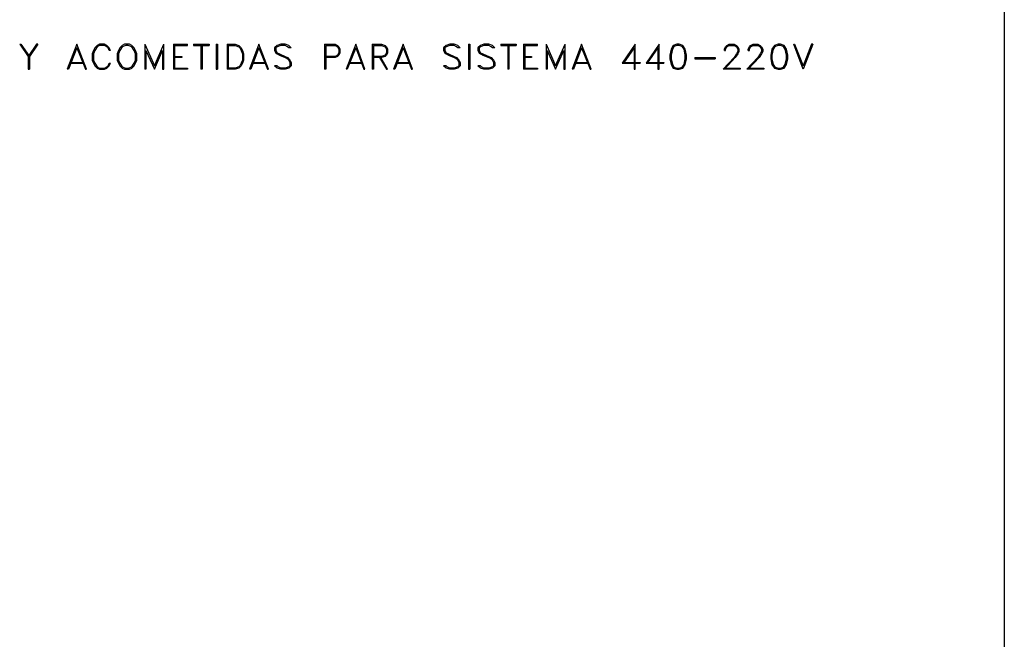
# Model space of a CAD drawing. Header units: millimetres. Extents: x 8 to 202, y 3 to 294.
# Tile 5 of 10: x 99 to 202, y 68 to 133. Entities that reach past the tile are written whole.
import ezdxf

# ---------------------------------------------------------------- set-up
doc = ezdxf.new("R2010")
doc.units = ezdxf.units.MM
doc.layers.add('DGE_CONTORNOS', color=7, linetype='Continuous', lineweight=0)

msp = doc.modelspace()

# ---------------------------------------------------------------- linework, layer by layer
at = {"layer": 'DGE_CONTORNOS', "lineweight": 25}
for points in [[(201.9723, 293.9063), (201.9723, 3.2456)], [(98.6367, 130.669), (99.5257, 129.399), (99.5257, 128.0444), (99.6527, 128.0444)], [(98.6367, 130.669), (98.7637, 130.669), (99.6527, 129.399)], [(100.5417, 130.669), (100.4147, 130.669), (99.5257, 129.399)], [(100.5417, 130.669), (99.6527, 129.399), (99.6527, 128.0444)], [(104.648, 130.669), (103.632, 128.0444)], [(104.648, 130.288), (103.759, 128.0444), (103.632, 128.0444)], [(104.648, 130.288), (105.537, 128.0444), (105.664, 128.0444), (104.648, 130.669)], [(108.1617, 130.034), (108.0347, 130.288), (107.7807, 130.542), (107.5267, 130.669), (107.0187, 130.669), (106.7647, 130.542), (106.5107, 130.288), (106.3837, 130.034), (106.2567, 129.653), (106.2567, 129.018), (106.3837, 128.6794), (106.5107, 128.4254), (106.7647, 128.1714), (107.0187, 128.0444), (107.5267, 128.0444), (107.7807, 128.1714), (108.0347, 128.4254), (108.1617, 128.6794)], [(108.1617, 130.034), (108.0347, 130.034), (107.9077, 130.288), (107.7807, 130.415), (107.5267, 130.542), (107.0187, 130.542), (106.7647, 130.415), (106.5107, 130.034), (106.3837, 129.653), (106.3837, 129.018), (106.5107, 128.6794), (106.7647, 128.2984), (107.0187, 128.1714), (107.5267, 128.1714), (107.7807, 128.2984), (107.9077, 128.4254), (108.0347, 128.6794), (108.1617, 128.6794)], [(109.6433, 130.669), (109.3893, 130.542), (109.1353, 130.288), (109.0083, 130.034), (108.8813, 129.653), (108.8813, 129.018), (109.0083, 128.6794), (109.1353, 128.4254), (109.3893, 128.1714), (109.6433, 128.0444), (110.1513, 128.0444), (110.4053, 128.1714), (110.6593, 128.4254), (110.7863, 128.6794), (110.9133, 129.018), (110.9133, 129.653), (110.7863, 130.034), (110.6593, 130.288), (110.4053, 130.542), (110.1513, 130.669), (109.6433, 130.669)], [(109.7703, 130.542), (109.3893, 130.415), (109.1353, 130.034), (109.0083, 129.653), (109.0083, 129.018), (109.1353, 128.6794), (109.3893, 128.2984), (109.7703, 128.1714), (110.0243, 128.1714), (110.4053, 128.2984), (110.6593, 128.6794), (110.7863, 129.018), (110.7863, 129.653), (110.6593, 130.034), (110.4053, 130.415), (110.0243, 130.542), (109.7703, 130.542)], [(111.76, 130.669), (111.76, 128.0444)], [(111.76, 130.669), (112.776, 128.4254), (113.7497, 130.669)], [(112.776, 128.0444), (113.6227, 130.034), (113.6227, 128.0444), (113.7497, 128.0444), (113.7497, 130.669)], [(114.7657, 130.669), (114.7657, 128.0444)], [(114.7657, 130.669), (116.2473, 130.669)], [(114.8927, 130.542), (116.2473, 130.542), (116.2473, 130.669)], [(114.8927, 130.542), (114.8927, 128.1714)], [(116.8823, 130.669), (118.5333, 130.669), (118.5333, 130.542)], [(116.8823, 130.669), (116.8823, 130.542), (118.5333, 130.542)], [(117.6443, 130.542), (117.6443, 128.0444)], [(117.7713, 130.542), (117.7713, 128.0444), (117.6443, 128.0444)], [(119.253, 130.669), (119.253, 128.0444), (119.38, 128.0444)], [(119.253, 130.669), (119.38, 130.669), (119.38, 128.0444)], [(120.396, 130.669), (120.396, 128.0444)], [(120.396, 130.669), (121.2427, 130.669), (121.6237, 130.542), (121.8777, 130.288), (122.0047, 130.034), (122.1317, 129.653), (122.1317, 129.018), (122.0047, 128.6794), (121.8777, 128.4254), (121.6237, 128.1714), (121.2427, 128.0444), (120.396, 128.0444)], [(120.523, 130.542), (120.523, 128.1714)], [(120.523, 130.542), (121.2427, 130.542), (121.6237, 130.415), (121.7507, 130.288), (121.8777, 130.034), (122.0047, 129.653), (122.0047, 129.018), (121.8777, 128.6794), (121.7507, 128.4254), (121.6237, 128.2984), (121.2427, 128.1714), (120.523, 128.1714)], [(123.7403, 130.669), (122.7667, 128.0444)], [(123.7403, 130.288), (122.8937, 128.0444), (122.7667, 128.0444)], [(123.7403, 130.288), (124.6293, 128.0444), (124.7563, 128.0444), (123.7403, 130.669)], [(127.127, 130.288), (126.873, 130.542), (126.492, 130.669), (126.0263, 130.669), (125.6453, 130.542), (125.3913, 130.288), (125.3913, 130.034), (125.5183, 129.78), (125.6453, 129.653), (125.8993, 129.526), (126.492, 129.272), (126.746, 129.145), (126.873, 129.018), (127, 128.764), (127, 128.4254), (126.873, 128.2984), (126.492, 128.1714), (126.0263, 128.1714), (125.7723, 128.2984), (125.6453, 128.4254), (125.3913, 128.4254)], [(127.127, 130.288), (126.873, 130.288), (126.746, 130.415), (126.492, 130.542), (126.0263, 130.542), (125.6453, 130.415), (125.5183, 130.288), (125.5183, 130.034), (125.6453, 129.78), (125.8993, 129.653), (126.492, 129.399), (126.746, 129.272), (127, 129.018), (127.127, 128.764), (127.127, 128.4254), (126.873, 128.1714), (126.492, 128.0444), (126.0263, 128.0444), (125.6453, 128.1714), (125.3913, 128.4254)], [(130.6407, 130.669), (130.6407, 128.0444)], [(130.6407, 130.669), (131.7413, 130.669), (131.9953, 130.542), (132.1223, 130.415), (132.2493, 130.161), (132.2493, 129.78), (132.1223, 129.526), (131.9953, 129.399), (131.7413, 129.272), (130.7677, 129.272)], [(130.7677, 130.542), (130.7677, 128.0444), (130.6407, 128.0444)], [(130.7677, 130.542), (131.7413, 130.542), (131.9953, 130.415), (132.1223, 130.161), (132.1223, 129.78), (131.9953, 129.526), (131.7413, 129.399), (130.7677, 129.399)], [(133.9003, 130.669), (132.8843, 128.0444)], [(133.9003, 130.288), (133.0113, 128.0444), (132.8843, 128.0444)], [(133.9003, 130.288), (134.747, 128.0444), (134.874, 128.0444), (133.9003, 130.669)], [(135.636, 130.669), (135.636, 128.0444)], [(135.636, 130.669), (136.6097, 130.669), (136.9907, 130.542), (137.1177, 130.415), (137.2447, 130.161), (137.2447, 129.78), (137.1177, 129.526), (136.9907, 129.399), (136.6097, 129.272), (135.763, 129.272)], [(135.763, 130.542), (135.763, 128.0444), (135.636, 128.0444)], [(135.763, 130.542), (136.6097, 130.542), (136.9907, 130.415), (137.1177, 130.161), (137.1177, 129.78), (136.9907, 129.526), (136.6097, 129.399), (135.763, 129.399)], [(138.8957, 130.669), (137.8797, 128.0444)], [(138.8957, 130.288), (138.0067, 128.0444), (137.8797, 128.0444)], [(138.8957, 130.288), (139.7423, 128.0444), (139.8693, 128.0444), (138.8957, 130.669)], [(144.8647, 130.288), (144.6107, 130.542), (144.2297, 130.669), (143.764, 130.669), (143.383, 130.542), (143.129, 130.288), (143.129, 130.034), (143.256, 129.78), (143.383, 129.653), (143.637, 129.526), (144.2297, 129.272), (144.4837, 129.145), (144.6107, 129.018), (144.7377, 128.764), (144.7377, 128.4254), (144.6107, 128.2984), (144.2297, 128.1714), (143.764, 128.1714), (143.51, 128.2984), (143.383, 128.4254), (143.129, 128.4254)], [(144.8647, 130.288), (144.6107, 130.288), (144.4837, 130.415), (144.2297, 130.542), (143.764, 130.542), (143.383, 130.415), (143.256, 130.288), (143.256, 130.034), (143.383, 129.78), (143.637, 129.653), (144.2297, 129.399), (144.4837, 129.272), (144.7377, 129.018), (144.8647, 128.764), (144.8647, 128.4254), (144.6107, 128.1714), (144.2297, 128.0444), (143.764, 128.0444), (143.383, 128.1714), (143.129, 128.4254)], [(145.7537, 130.669), (145.7537, 128.0444), (145.8807, 128.0444)], [(145.7537, 130.669), (145.8807, 130.669), (145.8807, 128.0444)], [(148.5053, 130.288), (148.2513, 130.542), (147.8703, 130.669), (147.3623, 130.669), (146.9813, 130.542), (146.7273, 130.288), (146.7273, 130.034), (146.8543, 129.78), (146.9813, 129.653), (147.2353, 129.526), (147.8703, 129.272), (148.1243, 129.145), (148.2513, 129.018), (148.3783, 128.764), (148.3783, 128.4254), (148.2513, 128.2984), (147.8703, 128.1714), (147.3623, 128.1714), (147.1083, 128.2984), (146.9813, 128.4254), (146.7273, 128.4254)], [(148.5053, 130.288), (148.2513, 130.288), (148.1243, 130.415), (147.8703, 130.542), (147.3623, 130.542), (146.9813, 130.415), (146.8543, 130.288), (146.8543, 130.034), (146.9813, 129.78), (147.2353, 129.653), (147.8703, 129.399), (148.1243, 129.272), (148.3783, 129.018), (148.5053, 128.764), (148.5053, 128.4254), (148.2513, 128.1714), (147.8703, 128.0444), (147.3623, 128.0444), (146.9813, 128.1714), (146.7273, 128.4254)], [(149.1403, 130.669), (150.749, 130.669), (150.749, 130.542)], [(149.1403, 130.669), (149.1403, 130.542), (150.749, 130.542)], [(149.86, 130.542), (149.86, 128.0444)], [(149.987, 130.542), (149.987, 128.0444), (149.86, 128.0444)], [(151.511, 130.669), (151.511, 128.0444)], [(151.511, 130.669), (152.9927, 130.669)], [(151.638, 130.542), (152.9927, 130.542), (152.9927, 130.669)], [(151.638, 130.542), (151.638, 128.1714)], [(153.8817, 130.669), (153.8817, 128.0444)], [(153.8817, 130.669), (154.8553, 128.4254), (155.8713, 130.669)], [(154.8553, 128.0444), (155.7443, 130.034), (155.7443, 128.0444), (155.8713, 128.0444), (155.8713, 130.669)], [(157.607, 130.669), (156.6333, 128.0444)], [(157.607, 130.288), (156.7603, 128.0444), (156.6333, 128.0444)], [(157.607, 130.288), (158.496, 128.0444), (158.623, 128.0444), (157.607, 130.669)], [(163.1103, 130.288), (163.1103, 128.0444), (163.2373, 128.0444), (163.2373, 130.669), (161.8827, 128.6794), (163.7453, 128.6794)], [(163.1103, 130.288), (162.0097, 128.6794)], [(165.608, 130.288), (165.608, 128.0444), (165.735, 128.0444), (165.735, 130.669), (164.3803, 128.6794), (166.243, 128.6794)], [(165.608, 130.288), (164.5073, 128.6794)], [(167.5977, 130.669), (167.2167, 130.542), (167.005, 130.161), (166.878, 129.526), (166.878, 129.145), (167.005, 128.5524), (167.2167, 128.1714), (167.5977, 128.0444), (167.8517, 128.0444), (168.2327, 128.1714), (168.4867, 128.5524), (168.6137, 129.145), (168.6137, 129.526), (168.4867, 130.161), (168.2327, 130.542), (167.8517, 130.669), (167.5977, 130.669)], [(167.3437, 130.542), (167.132, 130.161), (167.005, 129.526), (167.005, 129.145), (167.132, 128.5524), (167.3437, 128.1714)], [(168.2327, 130.415), (167.8517, 130.542), (167.5977, 130.542), (167.2167, 130.415)], [(168.1057, 128.1714), (168.3597, 128.5524), (168.4867, 129.145), (168.4867, 129.526), (168.3597, 130.161), (168.1057, 130.542)], [(172.593, 130.034), (172.72, 130.034), (172.72, 130.161), (172.847, 130.415), (173.101, 130.542), (173.609, 130.542), (173.863, 130.415), (173.99, 130.161), (173.99, 129.907), (173.863, 129.653), (173.609, 129.272), (172.466, 128.0444)], [(172.593, 130.034), (172.593, 130.161), (172.72, 130.415), (172.847, 130.542), (173.101, 130.669), (173.609, 130.669), (173.863, 130.542), (173.99, 130.415), (174.117, 130.161), (174.117, 129.907), (173.99, 129.653), (173.736, 129.272), (172.593, 128.0444)], [(175.0907, 130.034), (175.2177, 130.034), (175.2177, 130.161), (175.3447, 130.415), (175.5987, 130.542), (176.1067, 130.542), (176.3607, 130.415), (176.4877, 130.161), (176.4877, 129.907), (176.3607, 129.653), (176.1067, 129.272), (174.9637, 128.0444)], [(175.0907, 130.034), (175.0907, 130.161), (175.2177, 130.415), (175.3447, 130.542), (175.5987, 130.669), (176.1067, 130.669), (176.3607, 130.542), (176.4877, 130.415), (176.6147, 130.161), (176.6147, 129.907), (176.4877, 129.653), (176.2337, 129.272), (175.0907, 128.0444)], [(178.2233, 130.669), (177.8423, 130.542), (177.5883, 130.161), (177.4613, 129.526), (177.4613, 129.145), (177.5883, 128.5524), (177.8423, 128.1714), (178.2233, 128.0444), (178.4773, 128.0444), (178.8583, 128.1714), (179.1123, 128.5524), (179.2393, 129.145), (179.2393, 129.526), (179.1123, 130.161), (178.8583, 130.542), (178.4773, 130.669), (178.2233, 130.669)], [(177.9693, 130.542), (177.7153, 130.161), (177.5883, 129.526), (177.5883, 129.145), (177.7153, 128.5524), (177.9693, 128.1714)], [(178.8583, 130.415), (178.4773, 130.542), (178.2233, 130.542), (177.8423, 130.415)], [(178.7313, 128.1714), (178.9853, 128.5524), (179.1123, 129.145), (179.1123, 129.526), (178.9853, 130.161), (178.7313, 130.542)], [(180.848, 128.0444), (179.8743, 130.669), (179.959, 130.669), (180.848, 128.4254)], [(181.864, 130.669), (181.737, 130.669), (180.848, 128.4254)], [(181.864, 130.669), (180.848, 128.0444)], [(111.887, 130.034), (111.887, 128.0444), (111.76, 128.0444)], [(111.887, 130.034), (112.776, 128.0444)], [(114.8927, 129.399), (115.6547, 129.399), (115.6547, 129.272), (114.8927, 129.272)], [(136.398, 129.272), (137.1177, 128.0444), (137.2447, 128.0444), (136.525, 129.272)], [(151.638, 129.399), (152.3577, 129.399), (152.3577, 129.272), (151.638, 129.272)], [(154.0087, 130.034), (154.0087, 128.0444), (153.8817, 128.0444)], [(154.0087, 130.034), (154.8553, 128.0444)], [(169.5027, 129.272), (171.6193, 129.272), (171.6193, 129.145)], [(169.5027, 129.272), (169.5027, 129.145), (171.6193, 129.145)], [(103.886, 128.6794), (105.41, 128.6794)], [(104.013, 128.764), (105.283, 128.764)], [(114.8927, 128.1714), (116.2473, 128.1714), (116.2473, 128.0444), (114.7657, 128.0444)], [(123.0207, 128.6794), (124.5023, 128.6794)], [(123.1477, 128.764), (124.3753, 128.764)], [(133.1383, 128.6794), (134.62, 128.6794)], [(133.2653, 128.764), (134.493, 128.764)], [(138.1337, 128.6794), (139.6153, 128.6794)], [(138.2607, 128.764), (139.4883, 128.764)], [(151.638, 128.1714), (152.9927, 128.1714), (152.9927, 128.0444), (151.511, 128.0444)], [(156.8873, 128.6794), (158.369, 128.6794)], [(156.972, 128.764), (158.242, 128.764)], [(162.0097, 128.764), (163.7453, 128.764), (163.7453, 128.6794)], [(164.5073, 128.764), (166.243, 128.764), (166.243, 128.6794)], [(167.2167, 128.2984), (167.5977, 128.1714), (167.8517, 128.1714), (168.2327, 128.2984)], [(172.593, 128.1714), (174.244, 128.1714), (174.244, 128.0444), (172.466, 128.0444)], [(175.0907, 128.1714), (176.7417, 128.1714), (176.7417, 128.0444), (174.9637, 128.0444)], [(177.8423, 128.2984), (178.2233, 128.1714), (178.4773, 128.1714), (178.8583, 128.2984)]]:
    msp.add_lwpolyline(points, dxfattribs=at)

doc.saveas('drawing.dxf')
